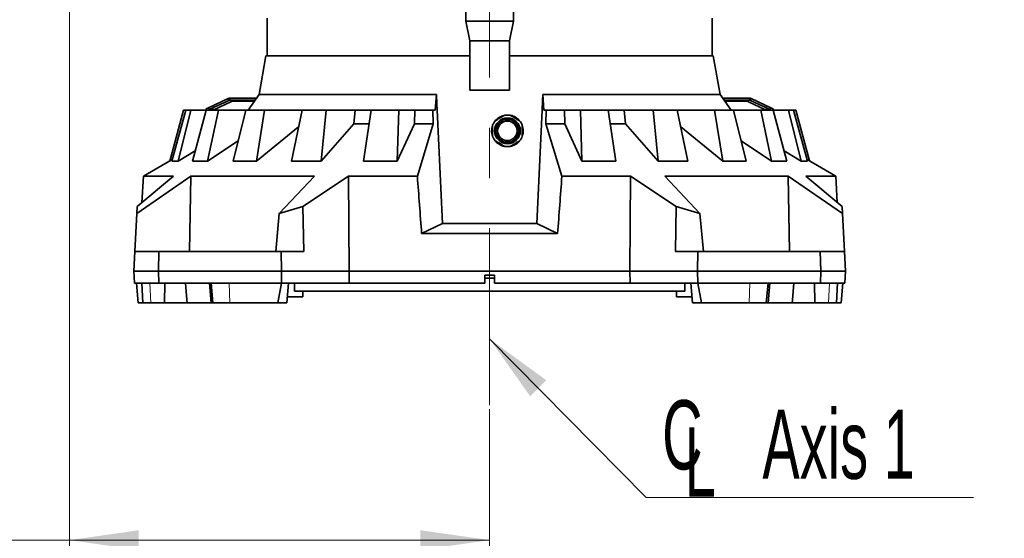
# Model space of a CAD drawing. Header units: millimetres. Extents: x 0 to 11920, y 0 to 8400.
# Tile 4 of 55: x 2294 to 3290, y 1554 to 2079. Entities that reach past the tile are written whole.
import ezdxf

# ---------------------------------------------------------------- set-up
doc = ezdxf.new("R2010")
doc.units = ezdxf.units.MM
doc.header["$LTSCALE"] = 20
doc.linetypes.add('CENTERX2', pattern=[20.32, 12.7, -2.54, 2.54, -2.54])
doc.styles.add('SLDTEXTSTYLE0', font='TXT', dxfattribs={"width": 0.605})
doc.dimstyles.new('SLDDIMSTYLE1', dxfattribs={"dimtxt": 70, "dimasz": 70, "dimexe": 0, "dimexo": 0.0625, "dimgap": 17.5, "dimtad": 1, "dimdec": 1, "dimrnd": 1e-09, "dimzin": 12, "dimdsep": 46, "dimtxsty": 'SLDTEXTSTYLE0', "dimsah": 1, "dimcen": 0.09, "dimadec": 0, "dimazin": 3, "dimtfac": 1, "dimtofl": 0, "dimtmove": 0, "dimatfit": 3, "dimfxl": 1, "dimfrac": 2, "dimtolj": 1, "dimtzin": 12, "dimarcsym": 0})
doc.dimstyles.new('SLDDIMSTYLE2', dxfattribs={"dimtxt": 0.18, "dimasz": 70, "dimexe": 0, "dimexo": 0.0625, "dimgap": 0, "dimtad": 0, "dimtih": 1, "dimtoh": 1, "dimdec": 0, "dimrnd": 1e-09, "dimzin": 0, "dimdsep": 46, "dimtxsty": 'Standard', "dimsah": 1, "dimcen": 0.09, "dimadec": 0, "dimazin": 0, "dimtfac": 70, "dimtdec": 0, "dimtofl": 0, "dimtmove": 0, "dimatfit": 3, "dimfxl": 1, "dimfrac": 2, "dimtolj": 1, "dimtzin": 0, "dimarcsym": 0})

# ---------------------------------------------------------------- blocks, each defined once
blk = doc.blocks.new('_D_13')
at = {"color": 7, "linetype": 'Continuous', "lineweight": 0}
for p, q in [((2344.41, 3436.47), (2344.41, 1522.37)), ((2769.41, 1684.78), (2769.41, 1522.37)), ((2344.41, 1552.37), (1344.49, 1552.37)), ((2769.41, 1552.37), (2344.41, 1552.37))]:
    blk.add_line(p, q, dxfattribs=at)
at = {"color": 7, "linetype": 'Continuous', "lineweight": 18}
for points in [[(2344.41, 1552.37), (2414.41, 1542.37), (2414.41, 1562.37)], [(2769.41, 1552.37), (2699.41, 1562.37), (2699.41, 1542.37)]]:
    blk.add_solid(points, dxfattribs=at)
at = {"color": 7, "linetype": 'Continuous', "lineweight": 18, "char_height": 70, "attachment_point": 1, "style": 'SLDTEXTSTYLE0'}
for s, insert in [('425', (1344.49, 1642.61)), ('(2x M8 Through)', (1531.16, 1642.61))]:
    blk.add_mtext(s, dxfattribs=dict(at, insert=insert))
blk = doc.blocks.new('SW_SYMBOL_MOD_CL')
at = {"color": 0, "linetype": 'Continuous', "lineweight": 0, "char_height": 15515, "attachment_point": 5, "style": 'SLDTEXTSTYLE0'}
for s, insert in [('C', (8000, 12000)), ('L', (12000, 6000))]:
    blk.add_mtext(s, dxfattribs=dict(at, insert=insert))
blk = doc.blocks.new('SW_NOTE_0_9')
at = {"color": 0, "linetype": 'Continuous', "lineweight": 0}
for p, q in [((0, 0), (331.11, 0)), ((331.11, 0), (0, 0)), ((0, 0), (331.11, 0)), ((331.11, 0), (0, 0)), ((0, 0), (331.11, 0)), ((331.11, 0), (0, 0))]:
    blk.add_line(p, q, dxfattribs=at)
at = {"color": 0, "linetype": 'Continuous', "lineweight": 0, "xscale": 0.0045117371, "yscale": 0.0045117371, "zscale": 0.0045117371}
blk.add_blockref('SW_SYMBOL_MOD_CL', (0.54, 8.68), dxfattribs=at)
at = {"color": 0, "linetype": 'Continuous', "lineweight": 0, "insert": (117.59, 88.8), "char_height": 70, "attachment_point": 1, "style": 'SLDTEXTSTYLE0'}
blk.add_mtext('Axis 1', dxfattribs=at)

msp = doc.modelspace()

# ---------------------------------------------------------------- linework, layer by layer
at = {"color": 7, "linetype": 'CENTERX2', "lineweight": 18}
msp.add_line((2769.41, 2274.15), (2769.41, 1688.78), dxfattribs=at)
at = {"color": 7, "linetype": 'Continuous', "lineweight": 35}
for p, q in [((2745.41, 2144.64), (2745.41, 2077.37)), ((2793.41, 2077.37), (2793.41, 2144.64)), ((2544.41, 2080.37), (2544.41, 2042.37)), ((2745.41, 2077.37), (2749.41, 2057.37)), ((2793.41, 2077.37), (2745.41, 2077.37)), ((2789.41, 2057.37), (2793.41, 2077.37)), ((2994.41, 2042.37), (2994.41, 2080.37)), ((2749.41, 2057.37), (2749.41, 2007.37)), ((2789.41, 2057.37), (2749.41, 2057.37)), ((2789.41, 2007.37), (2789.41, 2057.37)), ((2543.11, 2042.37), (2536.19, 2003.13)), ((2543.11, 2042.37), (2749.41, 2042.37)), ((2789.41, 2042.37), (2995.72, 2042.37)), ((3002.64, 2003.13), (2995.72, 2042.37)), ((2536.19, 2003.13), (2525.16, 1987.37)), ((2536.19, 2003.13), (2715.61, 2003.13)), ((2715.61, 2003.13), (2714.47, 1987.37)), ((2789.41, 2007.37), (2749.41, 2007.37)), ((2824.36, 1987.37), (2823.22, 2003.13)), ((2823.22, 2003.13), (3002.64, 2003.13)), ((3013.67, 1987.37), (3002.64, 2003.13)), ((2484.82, 1989.71), (2504.72, 1999)), ((2485.66, 1987.9), (2505.57, 1997.18)), ((2508.22, 1996.12), (2489.67, 1987.37)), ((2505.57, 1997.18), (2504.72, 1999)), ((2505.57, 1997.18), (2506.41, 1997.37)), ((2506.41, 1999.37), (2506.41, 1997.37)), ((2506.41, 1999.37), (2533.56, 1999.37)), ((2506.41, 1997.37), (2532.16, 1997.37)), ((2531.46, 1996.37), (2509.34, 1996.37)), ((3005.27, 1999.37), (3032.41, 1999.37)), ((3006.67, 1997.37), (3032.41, 1997.37)), ((3029.49, 1996.37), (3007.37, 1996.37)), ((3049.16, 1987.37), (3030.61, 1996.12)), ((3032.41, 1999.37), (3032.41, 1997.37)), ((3032.41, 1997.37), (3033.26, 1997.18)), ((3033.26, 1997.18), (3034.11, 1999)), ((3033.26, 1997.18), (3053.17, 1987.9)), ((3034.11, 1999), (3054.01, 1989.71)), ((2445.74, 1935.77), (2459.65, 1987.37)), ((2461.89, 1987.37), (2447.85, 1935.77)), ((2454.18, 1935.77), (2467.06, 1987.37)), ((2459.65, 1987.37), (2461.89, 1987.37)), ((2467.06, 1987.37), (2461.89, 1987.37)), ((2467.06, 1987.37), (2482.5, 1987.37)), ((2482.5, 1987.37), (2468.69, 1935.77)), ((2482.47, 1988.62), (2484.82, 1989.71)), ((2483.05, 1987.37), (2482.47, 1988.62)), ((2495.07, 1987.37), (2482.5, 1987.37)), ((2484.1, 1935.77), (2495.07, 1987.37)), ((2485.66, 1987.9), (2484.53, 1987.37)), ((2488.8, 1989.36), (2488.8, 1987.37)), ((2495.07, 1987.37), (2522.65, 1987.37)), ((2522.65, 1987.37), (2510.02, 1935.77)), ((2541.77, 1987.37), (2522.65, 1987.37)), ((2533.47, 1935.77), (2541.77, 1987.37)), ((2541.77, 1987.37), (2579.63, 1987.37)), ((2579.63, 1987.37), (2569.03, 1935.77)), ((2603.99, 1987.37), (2579.63, 1987.37)), ((2598.91, 1935.77), (2603.99, 1987.37)), ((2603.99, 1987.37), (2633.34, 1987.37)), ((2631.96, 1973.33), (2633.34, 1987.37)), ((2633.34, 1987.37), (2649.53, 1987.37)), ((2649.53, 1987.37), (2641.7, 1935.77)), ((2677.49, 1987.37), (2649.53, 1987.37)), ((2675.97, 1935.77), (2677.49, 1987.37)), ((2677.49, 1987.37), (2693.8, 1987.37)), ((2693.38, 1973.33), (2693.8, 1987.37)), ((2693.8, 1987.37), (2712.05, 1987.37)), ((2712.05, 1987.37), (2712.4, 1973.33)), ((2712.05, 1987.37), (2714.47, 1987.37)), ((2826.78, 1987.37), (2824.36, 1987.37)), ((2826.43, 1973.33), (2826.78, 1987.37)), ((2845.03, 1987.37), (2826.78, 1987.37)), ((2845.45, 1973.33), (2845.03, 1987.37)), ((2861.34, 1987.37), (2845.03, 1987.37)), ((2862.86, 1935.77), (2861.34, 1987.37)), ((2889.3, 1987.37), (2861.34, 1987.37)), ((2889.3, 1987.37), (2897.13, 1935.77)), ((2905.49, 1987.37), (2889.3, 1987.37)), ((2906.87, 1973.33), (2905.49, 1987.37)), ((2934.84, 1987.37), (2905.49, 1987.37)), ((2939.92, 1935.77), (2934.84, 1987.37)), ((2959.2, 1987.37), (2934.84, 1987.37)), ((2959.2, 1987.37), (2969.8, 1935.77)), ((2997.05, 1987.37), (2959.2, 1987.37)), ((3005.36, 1935.77), (2997.05, 1987.37)), ((3016.18, 1987.37), (2997.05, 1987.37)), ((3016.18, 1987.37), (3028.81, 1935.77)), ((3043.76, 1987.37), (3016.18, 1987.37)), ((3054.73, 1935.77), (3043.76, 1987.37)), ((3056.33, 1987.37), (3043.76, 1987.37)), ((3050.03, 1989.36), (3050.03, 1987.37)), ((3054.3, 1987.37), (3053.17, 1987.9)), ((3054.01, 1989.71), (3056.36, 1988.62)), ((3056.36, 1988.62), (3055.78, 1987.37)), ((3056.33, 1987.37), (3070.14, 1935.77)), ((3071.77, 1987.37), (3056.33, 1987.37)), ((3084.65, 1935.77), (3071.77, 1987.37)), ((3076.94, 1987.37), (3071.77, 1987.37)), ((3076.94, 1987.37), (3090.98, 1935.77)), ((3079.18, 1987.37), (3076.94, 1987.37)), ((3093.06, 1935.87), (3079.18, 1987.37)), ((2631.96, 1973.33), (2598.91, 1935.77)), ((2647.34, 1973.33), (2631.96, 1973.33)), ((2693.38, 1973.33), (2675.97, 1935.77)), ((2712.4, 1973.33), (2693.38, 1973.33)), ((2712.4, 1973.33), (2696.32, 1920.46)), ((2826.43, 1973.33), (2842.51, 1920.46)), ((2826.43, 1973.33), (2845.45, 1973.33)), ((2845.45, 1973.33), (2862.86, 1935.77)), ((2891.49, 1973.33), (2906.87, 1973.33)), ((2906.87, 1973.33), (2939.92, 1935.77)), ((2576.12, 1970.27), (2533.47, 1935.77)), ((2962.71, 1970.27), (3005.36, 1935.77)), ((2515.04, 1956.28), (2484.1, 1935.77)), ((3023.79, 1956.28), (3054.73, 1935.77)), ((2471.44, 1946.06), (2454.18, 1935.77)), ((3067.39, 1946.06), (3084.65, 1935.77)), ((2448.27, 1937.31), (2419.08, 1920.46)), ((2447.85, 1935.77), (2454.18, 1935.77)), ((2468.69, 1935.77), (2484.1, 1935.77)), ((2510.02, 1935.77), (2533.47, 1935.77)), ((2569.03, 1935.77), (2598.91, 1935.77)), ((2641.7, 1935.77), (2675.97, 1935.77)), ((2862.86, 1935.77), (2897.13, 1935.77)), ((2939.92, 1935.77), (2969.8, 1935.77)), ((3005.36, 1935.77), (3028.81, 1935.77)), ((3054.73, 1935.77), (3070.14, 1935.77)), ((3084.65, 1935.77), (3090.98, 1935.77)), ((3119.75, 1920.46), (3090.56, 1937.31)), ((2412.48, 1882.81), (2467.25, 1920.46)), ((2449.44, 1920.46), (2412.84, 1889.76)), ((2419.08, 1920.46), (2417.68, 1893.82)), ((2419.08, 1920.46), (2449.44, 1920.46)), ((2465.88, 1844.37), (2467.25, 1920.46)), ((2467.25, 1920.46), (2592.13, 1920.46)), ((2592.13, 1920.46), (2556.62, 1882.81)), ((2580.54, 1889.76), (2626.75, 1920.46)), ((2627.41, 1824.37), (2626.75, 1920.46)), ((2626.75, 1920.46), (2696.32, 1920.46)), ((2842.51, 1920.46), (2912.08, 1920.46)), ((2958.29, 1889.76), (2912.08, 1920.46)), ((2946.7, 1920.46), (3071.58, 1920.46)), ((2946.7, 1920.46), (2982.21, 1882.81)), ((3126.35, 1882.81), (3071.58, 1920.46)), ((3072.95, 1844.37), (3071.58, 1920.46)), ((3089.39, 1920.46), (3125.99, 1889.76)), ((3089.39, 1920.46), (3119.75, 1920.46)), ((3121.15, 1893.82), (3119.75, 1920.46)), ((2412.48, 1882.81), (2410.46, 1844.37)), ((2412.84, 1889.76), (2412.48, 1882.81)), ((2556.62, 1882.81), (2553.04, 1844.37)), ((2556.62, 1882.81), (2580.54, 1889.76)), ((2580.54, 1889.76), (2581.33, 1844.37)), ((2958.29, 1889.76), (2957.5, 1844.37)), ((2982.21, 1882.81), (2958.29, 1889.76)), ((2982.21, 1882.81), (2985.79, 1844.37)), ((3125.99, 1889.76), (3126.35, 1882.81)), ((3126.35, 1882.81), (3128.37, 1844.37)), ((2721.6, 1872.58), (2700.62, 1862.37)), ((2721.6, 1872.58), (2817.23, 1872.58)), ((2817.23, 1872.58), (2838.21, 1862.37)), ((2700.62, 1862.37), (2838.21, 1862.37)), ((2409.41, 1824.37), (2410.46, 1844.37)), ((2410.46, 1844.37), (2434.85, 1844.37)), ((2434.85, 1844.37), (2434.41, 1824.37)), ((2434.85, 1844.37), (2558.62, 1844.37)), ((2558.62, 1844.37), (2581.33, 1844.37)), ((2558.97, 1824.37), (2558.62, 1844.37)), ((2980.21, 1844.37), (2957.5, 1844.37)), ((2979.86, 1824.37), (2980.21, 1844.37)), ((3103.98, 1844.37), (2980.21, 1844.37)), ((3104.41, 1824.37), (3103.98, 1844.37)), ((3103.98, 1844.37), (3128.37, 1844.37)), ((3128.37, 1844.37), (3129.41, 1824.37)), ((2410.04, 1812.37), (2409.41, 1824.37)), ((2434.41, 1824.37), (2409.41, 1824.37)), ((2434.41, 1824.37), (2434.68, 1812.37)), ((2558.97, 1824.37), (2434.41, 1824.37)), ((2558.76, 1812.37), (2558.97, 1824.37)), ((2558.97, 1824.37), (2627.41, 1824.37)), ((2627.33, 1812.37), (2627.41, 1824.37)), ((2627.41, 1824.37), (2911.41, 1824.37)), ((2979.86, 1824.37), (2911.41, 1824.37)), ((2911.5, 1812.37), (2911.41, 1824.37)), ((2979.86, 1824.37), (3104.41, 1824.37)), ((2980.07, 1812.37), (2979.86, 1824.37)), ((3104.15, 1812.37), (3104.41, 1824.37)), ((3129.41, 1824.37), (3104.41, 1824.37)), ((3129.41, 1824.37), (3128.79, 1812.37)), ((2764.41, 1820.37), (2774.41, 1820.37)), ((2764.41, 1820.37), (2764.41, 1812.37)), ((2774.41, 1817.37), (2764.41, 1817.37)), ((2774.41, 1812.37), (2774.41, 1820.37)), ((2434.68, 1812.37), (2410.04, 1812.37)), ((2412.07, 1812.37), (2413.82, 1792.37)), ((2417.47, 1812.37), (2418.51, 1792.37)), ((2558.76, 1812.37), (2434.68, 1812.37)), ((2440.46, 1792.37), (2440.71, 1812.37)), ((2463, 1795.32), (2461.56, 1812.37)), ((2485.91, 1812.37), (2487.66, 1792.37)), ((2487.56, 1812.37), (2489.47, 1792.37)), ((2555.12, 1792.37), (2558.82, 1812.37)), ((2627.33, 1812.37), (2558.76, 1812.37)), ((2564.16, 1792.37), (2565.91, 1812.37)), ((2571.91, 1812.37), (2571.91, 1804.27)), ((2966.91, 1804.27), (2571.91, 1804.27)), ((2580.41, 1798.37), (2580.41, 1804.27)), ((2627.33, 1812.37), (2764.41, 1812.37)), ((2774.41, 1812.37), (2911.5, 1812.37)), ((2911.5, 1812.37), (2980.07, 1812.37)), ((2958.41, 1804.27), (2958.41, 1798.37)), ((2966.91, 1812.37), (2966.91, 1804.27)), ((2972.92, 1812.37), (2974.67, 1792.37)), ((2980.01, 1812.37), (2983.71, 1792.37)), ((2980.07, 1812.37), (3104.15, 1812.37)), ((3049.36, 1792.37), (3051.27, 1812.37)), ((3051.17, 1792.37), (3052.92, 1812.37)), ((3075.83, 1795.32), (3077.27, 1812.37)), ((3098.12, 1812.37), (3098.37, 1792.37)), ((3128.79, 1812.37), (3104.15, 1812.37)), ((3120.32, 1792.37), (3121.36, 1812.37)), ((3125.01, 1792.37), (3126.76, 1812.37)), ((2462.98, 1795.32), (2463.24, 1792.37)), ((2564.69, 1798.37), (2580.41, 1798.37)), ((2958.41, 1798.37), (2974.14, 1798.37)), ((3075.59, 1792.37), (3075.85, 1795.32)), ((2418.51, 1792.37), (2413.82, 1792.37)), ((2418.51, 1792.37), (2426.55, 1792.37)), ((2426.55, 1792.37), (2440.46, 1792.37)), ((2463.24, 1792.37), (2440.46, 1792.37)), ((2487.66, 1792.37), (2463.24, 1792.37)), ((2489.47, 1792.37), (2487.66, 1792.37)), ((2489.47, 1792.37), (2506.69, 1792.37)), ((2506.69, 1792.37), (2555.12, 1792.37)), ((2564.16, 1792.37), (2555.12, 1792.37)), ((2983.71, 1792.37), (2974.67, 1792.37)), ((2983.71, 1792.37), (3032.14, 1792.37)), ((3032.14, 1792.37), (3049.36, 1792.37)), ((3051.17, 1792.37), (3049.36, 1792.37)), ((3075.59, 1792.37), (3051.17, 1792.37)), ((3098.37, 1792.37), (3075.59, 1792.37)), ((3098.37, 1792.37), (3112.28, 1792.37)), ((3112.28, 1792.37), (3120.32, 1792.37)), ((3125.01, 1792.37), (3120.32, 1792.37))]:
    msp.add_line(p, q, dxfattribs=at)
at = {"color": 8, "linetype": 'Continuous', "lineweight": 18}
for p, q in [((2484.82, 1989.71), (2485.66, 1987.9)), ((2489.67, 1989.77), (2489.67, 1987.37)), ((3049.16, 1989.77), (3049.16, 1987.37)), ((3053.17, 1987.9), (3054.01, 1989.71)), ((2426.55, 1792.37), (2425.72, 1812.37)), ((2506.69, 1792.37), (2506.05, 1812.37)), ((3032.14, 1792.37), (3032.78, 1812.37)), ((3112.28, 1792.37), (3113.11, 1812.37))]:
    msp.add_line(p, q, dxfattribs=at)
at = {"color": 7, "linetype": 'Continuous', "lineweight": 35, "flags": 128}
msp.add_lwpolyline([(2911.41, 1824.37), (2911.75, 1872.33), (2912.08, 1920.46)], dxfattribs=at)
at = {"color": 7, "linetype": 'Continuous', "lineweight": 35}
for radius in [13, 11.57, 9.88]:
    msp.add_circle((2787.41, 1966.37), radius, dxfattribs=at)
for centre, radius, start, end in [((2509.35, 1993.76), 2.61, 90.25105, 115.59954), ((3029.48, 1993.76), 2.61, 64.40046, 89.74895), ((2787.41, 1966.37), 16, 140.36413, 159.63587), ((2787.41, 1966.37), 16, 80.36413, 99.63587), ((2787.41, 1966.37), 16, 20.36413, 39.63587), ((2787.41, 1966.37), 16, 200.36413, 219.63587), ((2787.41, 1966.37), 16, 320.36413, 339.63587), ((2787.41, 1966.37), 16, 260.36413, 279.63587)]:
    msp.add_arc(centre, radius, start, end, dxfattribs=at)
for centre, major_axis, start_param, end_param in [((3085.14, -1716.31), (-527.2, 6182.86), 0.940629, 0.952198), ((2453.69, -1716.31), (527.2, 6182.86), 5.330987, 5.342557)]:
    msp.add_ellipse(centre, major_axis=major_axis, ratio=0.015645, start_param=start_param, end_param=end_param, dxfattribs=at)
for points, knots in [([(2715.61, 2003.13), (2715.85, 1997.88), (2717.83, 1954.37), (2719.84, 1910.85), (2721.6, 1872.58)], [0, 0, 0, 0, 0.120734, 1, 1, 1, 1]), ([(2823.22, 2003.13), (2822.98, 1997.88), (2821, 1954.37), (2818.99, 1910.85), (2817.23, 1872.58)], [0, 0, 0, 0, 0.120734, 1, 1, 1, 1]), ([(2784.64, 1982.09), (2784.44, 1982.06), (2783.35, 1981.94), (2781.45, 1981.28), (2779.04, 1980.09), (2776.84, 1978.51), (2775.64, 1977.17), (2775.03, 1976.5)], [0, 0, 0, 0, 0.052946, 0.287825, 0.524629, 0.761441, 1, 1, 1, 1]), ([(2775.09, 1976.58), (2775.89, 1977.04), (2777.52, 1977.98), (2780, 1979.41), (2782.45, 1980.83), (2783.97, 1981.7), (2784.74, 1982.15)], [0, 0, 0, 0, 0.254784, 0.517011, 0.755134, 1, 1, 1, 1]), ([(2790.09, 1982.15), (2790.89, 1981.68), (2792.52, 1980.75), (2795, 1979.31), (2797.45, 1977.9), (2798.97, 1977.02), (2799.74, 1976.58)], [0, 0, 0, 0, 0.254784, 0.517011, 0.755134, 1, 1, 1, 1]), ([(2799.59, 1976.66), (2799.32, 1977), (2798.49, 1978.03), (2796.75, 1979.44), (2794.46, 1980.81), (2792.26, 1981.71), (2790.8, 1981.97), (2790.22, 1982.07)], [0, 0, 0, 0, 0.117759, 0.359726, 0.599762, 0.839805, 1, 1, 1, 1]), ([(2772.41, 1971.94), (2772.13, 1971.03), (2771.57, 1969.27), (2771.35, 1966.49), (2771.53, 1963.64), (2772.11, 1961.78), (2772.41, 1960.8)], [0, 0, 0, 0, 0.250462, 0.487412, 0.731192, 1, 1, 1, 1]), ([(2772.41, 1960.8), (2772.41, 1961.32), (2772.41, 1962.55), (2772.41, 1964.6), (2772.41, 1966.99), (2772.41, 1969.47), (2772.41, 1971.11), (2772.41, 1971.94)], [0, 0, 0, 0, 0.142446, 0.343107, 0.547926, 0.771256, 1, 1, 1, 1]), ([(2802.41, 1971.94), (2802.41, 1971.13), (2802.41, 1969.49), (2802.41, 1967.02), (2802.41, 1964.62), (2802.41, 1962.57), (2802.41, 1961.32), (2802.41, 1960.8)], [0, 0, 0, 0, 0.223645, 0.452071, 0.652587, 0.857554, 1, 1, 1, 1]), ([(2802.41, 1960.8), (2802.83, 1962.27), (2803.5, 1964.62), (2803.39, 1968), (2803.04, 1970.21), (2802.56, 1971.42), (2802.41, 1971.77)], [0, 0, 0, 0, 0.407085, 0.65349, 0.899865, 1, 1, 1, 1]), ([(2775.09, 1956.17), (2775.66, 1955.54), (2776.83, 1954.26), (2778.98, 1952.7), (2781.61, 1951.33), (2783.62, 1950.86), (2784.74, 1950.6)], [0, 0, 0, 0, 0.223822, 0.458072, 0.699425, 1, 1, 1, 1]), ([(2784.74, 1950.6), (2783.94, 1951.06), (2782.31, 1952), (2779.82, 1953.43), (2777.38, 1954.85), (2775.86, 1955.72), (2775.09, 1956.17)], [0, 0, 0, 0, 0.254784, 0.517011, 0.755134, 1, 1, 1, 1]), ([(2790.09, 1950.6), (2790.65, 1950.71), (2792.07, 1951), (2794.24, 1951.83), (2796.72, 1953.24), (2798.53, 1954.77), (2799.49, 1955.88), (2799.74, 1956.17)], [0, 0, 0, 0, 0.148555, 0.378326, 0.608129, 0.900938, 1, 1, 1, 1]), ([(2799.74, 1956.17), (2798.94, 1955.7), (2797.31, 1954.77), (2794.82, 1953.33), (2792.38, 1951.92), (2790.86, 1951.04), (2790.09, 1950.6)], [0, 0, 0, 0, 0.254784, 0.517011, 0.755134, 1, 1, 1, 1])]:
    msp.add_open_spline(points, degree=3, knots=knots, dxfattribs=at)
for points in [[(2504.72, 1999), (2505, 1999.11), (2505.54, 1999.32), (2506.12, 1999.36), (2506.41, 1999.37)], [(3032.41, 1999.37), (3032.71, 1999.36), (3033.29, 1999.32), (3033.83, 1999.11), (3034.11, 1999)]]:
    msp.add_open_spline(points, degree=3, dxfattribs=at)

# ---------------------------------------------------------------- block references
at = {"color": 7, "linetype": 'Continuous', "lineweight": 0}
msp.add_blockref('SW_NOTE_0_9', (2927.78, 1595.56), dxfattribs=at)

# ---------------------------------------------------------------- dimensions: what is measured, and where the dimension line sits
at = {"color": 7, "linetype": 'Continuous', "lineweight": 18}
dim = msp.add_linear_dim(base=(2344.41, 1552.37), p1=(2769.41, 1688.78), p2=(2344.41, 3427.11), text='<> (2x M8 Through)', dimstyle='SLDDIMSTYLE1', dxfattribs=at)
dim.commit()
dim.dimension.update_dxf_attribs({"geometry": '_D_13', "text_midpoint": (1793.41, 1552.37), "dimtype": 160})

# ---------------------------------------------------------------- leaders
at = {"color": 7, "linetype": 'Continuous', "lineweight": 0}
msp.add_leader([(2769.41, 1755.8), (2927.78, 1595.56)], dimstyle='SLDDIMSTYLE2', dxfattribs=at)

doc.saveas('drawing.dxf')
